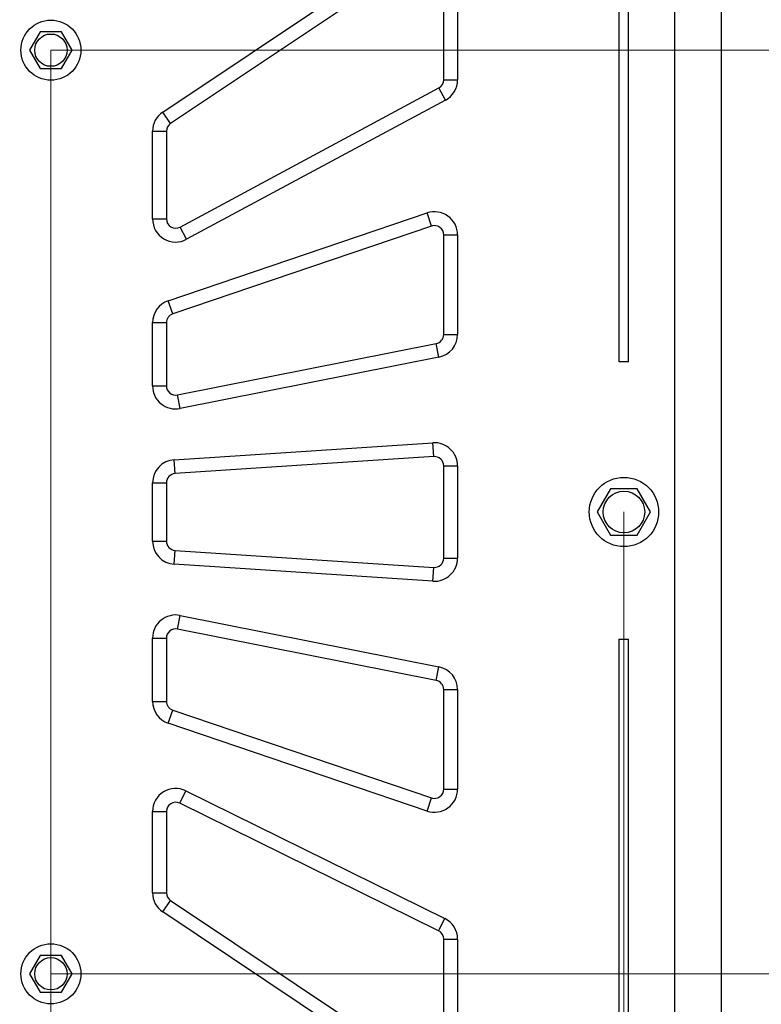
# Model space of a CAD drawing. Header units: millimetres. Extents: x 8 to 415, y 1 to 292.
# Tile 7 of 9: x 313 to 345, y 173 to 216. Entities that reach past the tile are written whole.
import ezdxf

# ---------------------------------------------------------------- set-up
doc = ezdxf.new("R2010")
doc.units = ezdxf.units.MM
doc.styles.add('SLDTEXTSTYLE1', font='TXT', dxfattribs={"width": 0.7})
doc.dimstyles.new('SLDDIMSTYLE0', dxfattribs={"dimtxt": 3.5, "dimasz": 3.302, "dimexe": 0, "dimexo": 0.0625, "dimgap": 0.875, "dimtad": 2, "dimlfac": 5, "dimrnd": 1e-09, "dimzin": 12, "dimdsep": 46, "dimtxsty": 'SLDTEXTSTYLE1', "dimsah": 1, "dimcen": 0.09, "dimadec": 0, "dimazin": 3, "dimtfac": 1, "dimtdec": 3, "dimtofl": 0, "dimtmove": 0, "dimatfit": 3, "dimfxl": 0, "dimfrac": 2, "dimtolj": 1, "dimtzin": 12, "dimarcsym": 0})

# ---------------------------------------------------------------- blocks, each defined once
blk = doc.blocks.new('_D_2')
at = {"color": 7, "linetype": 'Continuous', "lineweight": 0}
for p, q in [((249.879, 194.452), (249.879, 109.512)), ((339.479, 194.452), (339.479, 109.512)), ((249.879, 110.512), (339.479, 110.512))]:
    blk.add_line(p, q, dxfattribs=at)
at = {"color": 7, "linetype": 'Continuous', "lineweight": 18}
for points in [[(249.879, 110.512), (253.181, 110.004), (253.181, 111.02)], [(339.479, 110.512), (336.177, 111.02), (336.177, 110.004)]]:
    blk.add_solid(points, dxfattribs=at)
at = {"color": 7, "linetype": 'Continuous', "lineweight": 18, "insert": (290.654, 115.023), "char_height": 3.5, "attachment_point": 1, "style": 'SLDTEXTSTYLE1'}
blk.add_mtext('448', dxfattribs=at)
blk = doc.blocks.new('_D_4')
at = {"color": 7, "linetype": 'Continuous', "lineweight": 0}
for p, q in [((274.679, 214.452), (274.679, 116.814)), ((314.679, 214.452), (314.679, 116.814)), ((274.679, 117.814), (314.679, 117.814))]:
    blk.add_line(p, q, dxfattribs=at)
at = {"color": 7, "linetype": 'Continuous', "lineweight": 18}
for points in [[(274.679, 117.814), (277.981, 117.306), (277.981, 118.322)], [(314.679, 117.814), (311.377, 118.322), (311.377, 117.306)]]:
    blk.add_solid(points, dxfattribs=at)
at = {"color": 7, "linetype": 'Continuous', "lineweight": 18, "insert": (291.004, 122.326), "char_height": 3.5, "attachment_point": 1, "style": 'SLDTEXTSTYLE1'}
blk.add_mtext('200', dxfattribs=at)
blk = doc.blocks.new('_D_5')
at = {"color": 7, "linetype": 'Continuous', "lineweight": 0}
for p, q in [((314.679, 214.452), (354.679, 214.452)), ((353.679, 174.452), (353.679, 214.452)), ((314.679, 174.452), (354.679, 174.452))]:
    blk.add_line(p, q, dxfattribs=at)
at = {"color": 7, "linetype": 'Continuous', "lineweight": 18}
for points in [[(353.679, 214.452), (353.171, 211.15), (354.187, 211.15)], [(353.679, 174.452), (354.187, 177.754), (353.171, 177.754)]]:
    blk.add_solid(points, dxfattribs=at)
at = {"color": 7, "linetype": 'Continuous', "lineweight": 18, "insert": (349.168, 190.777), "char_height": 3.5, "attachment_point": 1, "rotation": 90, "style": 'SLDTEXTSTYLE1'}
blk.add_mtext('200', dxfattribs=at)

msp = doc.modelspace()

# ---------------------------------------------------------------- linework, layer by layer
at = {"color": 7, "linetype": 'Continuous', "lineweight": 25}
for p, q in [((341.6793, 134.4516), (341.6793, 254.4516)), ((343.6793, 254.4516), (343.6793, 134.4516)), ((339.2793, 200.9516), (339.2793, 244.4541)), ((339.6793, 200.9516), (339.6793, 244.4541)), ((319.5237, 211.7737), (330.7237, 219.2573)), ((331.057, 218.7584), (319.857, 211.2748)), ((331.6793, 213.1663), (331.6793, 218.4258)), ((332.2793, 218.4258), (332.2793, 213.1663)), ((314.2174, 215.2516), (313.7555, 214.4516)), ((315.1411, 215.2516), (314.2174, 215.2516)), ((315.603, 214.4516), (315.1411, 215.2516)), ((313.7555, 214.4516), (314.2174, 213.6516)), ((315.1411, 213.6516), (315.603, 214.4516)), ((314.2174, 213.6516), (315.1411, 213.6516)), ((320.2687, 206.79), (331.4687, 212.814)), ((331.753, 212.2856), (331.4687, 212.814)), ((331.6793, 213.1663), (332.2793, 213.1663)), ((331.753, 212.2856), (320.553, 206.2615)), ((319.857, 211.2748), (319.5237, 211.7737)), ((319.0793, 207.1422), (319.0793, 210.9422)), ((319.0793, 210.9422), (319.6793, 210.9422)), ((319.6793, 210.9422), (319.6793, 207.1422)), ((319.7578, 203.5982), (330.9578, 207.4001)), ((331.1507, 206.832), (330.9578, 207.4001)), ((319.0793, 207.1422), (319.6793, 207.1422)), ((331.1507, 206.832), (319.9507, 203.0301)), ((320.553, 206.2615), (320.2687, 206.79)), ((331.6793, 206.4532), (332.2793, 206.4532)), ((331.6793, 202.1396), (331.6793, 206.4532)), ((332.2793, 206.4532), (332.2793, 202.1396)), ((319.9507, 203.0301), (319.7578, 203.5982)), ((319.0793, 202.6513), (319.6793, 202.6513)), ((319.0793, 199.9118), (319.0793, 202.6513)), ((319.6793, 202.6513), (319.6793, 199.9118)), ((331.6793, 202.1396), (332.2793, 202.1396)), ((320.1573, 199.5195), (331.3573, 201.7473)), ((331.4744, 201.1588), (331.3573, 201.7473)), ((331.4744, 201.1588), (320.2744, 198.931)), ((339.6793, 200.9516), (339.2793, 200.9516)), ((319.0793, 199.9118), (319.6793, 199.9118)), ((320.2744, 198.931), (320.1573, 199.5195)), ((320.0139, 196.7134), (331.2139, 197.4475)), ((331.2531, 196.8487), (331.2139, 197.4475)), ((320.0531, 196.1147), (320.0139, 196.7134)), ((331.2531, 196.8487), (320.0531, 196.1147)), ((331.6793, 196.4496), (332.2793, 196.4496)), ((331.6793, 192.4535), (331.6793, 196.4496)), ((332.2793, 196.4496), (332.2793, 192.4535)), ((319.0793, 195.7155), (319.6793, 195.7155)), ((319.0793, 193.1876), (319.0793, 195.7155)), ((319.6793, 195.7155), (319.6793, 193.1876)), ((338.9019, 195.4516), (338.3246, 194.4516)), ((340.0566, 195.4516), (338.9019, 195.4516)), ((340.634, 194.4516), (340.0566, 195.4516)), ((338.3246, 194.4516), (338.9019, 193.4516)), ((340.0566, 193.4516), (340.634, 194.4516)), ((319.0793, 193.1876), (319.6793, 193.1876)), ((338.9019, 193.4516), (340.0566, 193.4516)), ((320.0139, 192.1898), (320.0531, 192.7885)), ((320.0531, 192.7885), (331.2531, 192.0544)), ((331.6793, 192.4535), (332.2793, 192.4535)), ((331.2139, 191.4557), (320.0139, 192.1898)), ((331.2139, 191.4557), (331.2531, 192.0544)), ((320.1573, 189.3837), (320.2744, 189.9721)), ((320.2744, 189.9721), (331.4744, 187.7443)), ((331.3573, 187.1559), (320.1573, 189.3837)), ((319.0793, 188.9914), (319.6793, 188.9914)), ((319.0793, 186.2519), (319.0793, 188.9914)), ((319.6793, 188.9914), (319.6793, 186.2519)), ((339.2793, 188.9516), (339.6793, 188.9516)), ((339.2793, 144.4491), (339.2793, 188.9516)), ((339.6793, 144.4491), (339.6793, 188.9516)), ((331.3573, 187.1559), (331.4744, 187.7443)), ((331.6793, 186.7635), (332.2793, 186.7635)), ((331.6793, 182.45), (331.6793, 186.7635)), ((332.2793, 186.7635), (332.2793, 182.45)), ((319.0793, 186.2519), (319.6793, 186.2519)), ((319.7578, 185.3049), (319.9507, 185.8731)), ((319.9507, 185.8731), (331.1507, 182.0712)), ((330.9578, 181.503), (319.7578, 185.3049)), ((320.2562, 181.8384), (320.5216, 182.3766)), ((320.5216, 182.3766), (331.7216, 176.8533)), ((331.6793, 182.45), (332.2793, 182.45)), ((331.4562, 176.3152), (320.2562, 181.8384)), ((330.9578, 181.503), (331.1507, 182.0712)), ((319.0793, 177.9609), (319.0793, 181.4797)), ((319.0793, 181.4797), (319.6793, 181.4797)), ((319.6793, 181.4797), (319.6793, 177.9609)), ((319.0793, 177.9609), (319.6793, 177.9609)), ((319.5237, 177.1294), (319.857, 177.6283)), ((319.857, 177.6283), (331.057, 170.1447)), ((330.7237, 169.6458), (319.5237, 177.1294)), ((331.4562, 176.3152), (331.7216, 176.8533)), ((331.6793, 170.4773), (331.6793, 175.9565)), ((331.6793, 175.9565), (332.2793, 175.9565)), ((332.2793, 175.9565), (332.2793, 170.4773)), ((314.2174, 175.2516), (313.7555, 174.4516)), ((315.1411, 175.2516), (314.2174, 175.2516)), ((315.603, 174.4516), (315.1411, 175.2516)), ((313.7555, 174.4516), (314.2174, 173.6516)), ((315.1411, 173.6516), (315.603, 174.4516)), ((314.2174, 173.6516), (315.1411, 173.6516))]:
    msp.add_line(p, q, dxfattribs=at)
for centre, radius in [((314.6793, 214.4516), 1.3), ((314.6793, 214.4516), 0.7), ((339.4793, 194.4516), 1.5), ((339.4793, 194.4516), 0.9), ((314.6793, 174.4516), 1.3), ((314.6793, 174.4516), 0.7)]:
    msp.add_circle(centre, radius, dxfattribs=at)
for centre, radius, start, end in [((331.2793, 213.1663), 0.4, 298.27414, 0), ((331.2793, 213.1663), 1, 298.27414, 0), ((320.0793, 210.9422), 1, 123.75, 180), ((320.0793, 210.9422), 0.4, 123.75, 180), ((331.2793, 206.4532), 1, 0, 108.75), ((320.0793, 207.1422), 1, 180, 298.27414), ((320.0793, 207.1422), 0.4, 180, 298.27414), ((331.2793, 206.4532), 0.4, 0, 108.75), ((320.0793, 202.6513), 1, 108.75, 180), ((320.0793, 202.6513), 0.4, 108.75, 180), ((331.2793, 202.1396), 0.4, 281.25, 0), ((331.2793, 202.1396), 1, 281.25, 0), ((320.0793, 199.9118), 1, 180, 281.25), ((320.0793, 199.9118), 0.4, 180, 281.25), ((331.2793, 196.4496), 1, 0, 93.75), ((320.0793, 195.7155), 1, 93.75, 180), ((331.2793, 196.4496), 0.4, 0, 93.75), ((320.0793, 195.7155), 0.4, 93.75, 180), ((320.0793, 193.1876), 1, 180, 266.25), ((320.0793, 193.1876), 0.4, 180, 266.25), ((331.2793, 192.4535), 1, 266.25, 0), ((331.2793, 192.4535), 0.4, 266.25, 0), ((320.0793, 188.9914), 1, 78.75, 180), ((320.0793, 188.9914), 0.4, 78.75, 180), ((331.2793, 186.7635), 1, 0, 78.75), ((331.2793, 186.7635), 0.4, 0, 78.75), ((320.0793, 186.2519), 1, 180, 251.25), ((320.0793, 186.2519), 0.4, 180, 251.25), ((320.0793, 181.4797), 1, 63.75, 180), ((331.2793, 182.45), 1, 251.25, 0), ((331.2793, 182.45), 0.4, 251.25, 0), ((320.0793, 181.4797), 0.4, 63.75, 180), ((320.0793, 177.9609), 1, 180, 236.25), ((320.0793, 177.9609), 0.4, 180, 236.25), ((331.2793, 175.9565), 1, 0, 63.75), ((331.2793, 175.9565), 0.4, 0, 63.75)]:
    msp.add_arc(centre, radius, start, end, dxfattribs=at)

# ---------------------------------------------------------------- dimensions: what is measured, and where the dimension line sits
at = {"color": 7, "linetype": 'Continuous', "lineweight": 18}
for base, p1, p2, picture, middle in [((314.6793, 117.8138), (274.6793, 214.4516), (314.6793, 214.4516), '_D_4', (294.6793, 117.8138)), ((339.4793, 110.5117), (249.8793, 194.4516), (339.4793, 194.4516), '_D_2', (294.6793, 110.5117))]:
    dim = msp.add_linear_dim(base=base, p1=p1, p2=p2, dimstyle='SLDDIMSTYLE0', dxfattribs=at)
    dim.commit()
    dim.dimension.update_dxf_attribs({"geometry": picture, "text_midpoint": middle, "dimtype": 160})
dim = msp.add_linear_dim(base=(353.6793, 214.4516), p1=(314.6793, 174.4516), p2=(314.6793, 214.4516), angle=90, dimstyle='SLDDIMSTYLE0', dxfattribs=at)
dim.commit()
dim.dimension.update_dxf_attribs({"geometry": '_D_5', "text_midpoint": (353.6793, 194.4516), "dimtype": 160})

doc.saveas('drawing.dxf')
